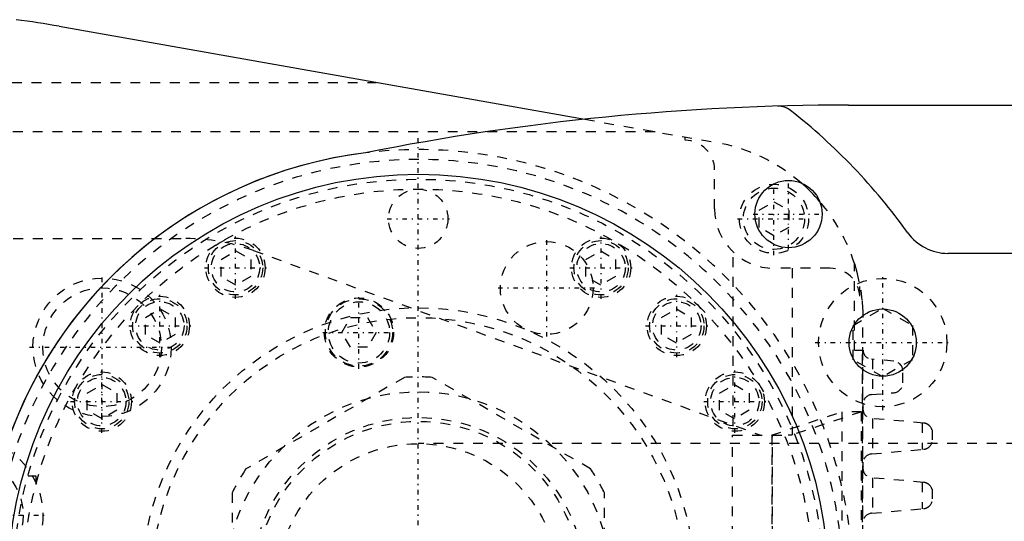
# Model space of a CAD drawing. Extents: x -344 to 171, y -70 to 70.
# Tile 4 of 6: x -210 to -111, y 6 to 57. Entities that reach past the tile are written whole.
import ezdxf

# ---------------------------------------------------------------- set-up
doc = ezdxf.new("R2010")
doc.units = 0
doc.linetypes.add('CENTER', pattern=[1.5, 0.45, -0.5, 0.05, -0.5])
doc.linetypes.add('DASHED', pattern=[2, 1, -1])
for name, color, linetype in [('AM_0', 7, 'CONTINUOUS'), ('AM_3', 7, 'DASHED'), ('AM_7', 7, 'CENTER')]:
    doc.layers.add(name, color=color, linetype=linetype)

msp = doc.modelspace()

# ---------------------------------------------------------------- linework, layer by layer
at = {"layer": 'AM_0', "color": 7, "linetype": 'CONTINUOUS'}
for p, q in [((-206.349, 56.476), (-153.144, 47.072)), ((-126.46, 48.5), (-33.107, 48.5)), ((-65.527, 33.5), (-116.393, 33.5))]:
    msp.add_line(p, q, dxfattribs=at)
for centre, radius in [((-170, 0), 41.5), ((-132.523, 37.477), 3.4), ((-122.988, 24.473), 3.4)]:
    msp.add_circle(centre, radius, dxfattribs=at)
for centre, radius, start, end in [((-223.73, -41.86), 99.86, 79.97665, 82.49568), ((-126.46, -201.5), 250, 90, 101.27562), ((-133.556, 46.398), 2, 51.85174, 91.63957), ((-170, 0), 61, 35.68534, 51.85171), ((-170, 0), 44, 96.97373, 297.59532), ((-170, 0), 44, 96.97373, 165.52249), ((-143, 27), 18, 40.8129, 49.1871), ((-116.393, 38.5), 5, 215.68533, 270)]:
    msp.add_arc(centre, radius, start, end, dxfattribs=at)
at = {"layer": 'AM_3', "color": 6, "linetype": 'DASHED'}
for p, q in [((-267.141, 50.806), (-174.273, 50.806)), ((-153.144, 47.072), (-139.867, 44.725)), ((-146.023, 45.813), (-254.215, 45.813)), ((-143, 44.94), (-143, 45.279)), ((-140, 38), (-140, 41.94)), ((-135.5, 37.866), (-134, 38.732)), ((-134, 38.732), (-132.5, 37.866)), ((-135.5, 36.134), (-135.5, 37.866)), ((-132.5, 37.866), (-132.5, 36.134)), ((-134, 35.268), (-135.5, 36.134)), ((-132.5, 36.134), (-134, 35.268)), ((-233, 35), (-193.53, 35)), ((-189.963, 32.887), (-188.463, 33.754)), ((-188.463, 33.754), (-186.963, 32.887)), ((-186.686, 33.793), (-135.329, 15.1)), ((-153.037, 32.887), (-151.537, 33.754)), ((-151.537, 33.754), (-150.037, 32.887)), ((-138.136, 16.122), (-138.136, 33.653)), ((-189.963, 31.155), (-189.963, 32.887)), ((-186.963, 32.887), (-186.963, 31.155)), ((-153.037, 31.155), (-153.037, 32.887)), ((-150.037, 32.887), (-150.037, 31.155)), ((-128.31, 32), (-134, 32)), ((-132.144, 32), (-132.144, 15.133)), ((-125.855, 23.7), (-125.855, 32.483)), ((-188.463, 30.289), (-189.963, 31.155)), ((-186.963, 31.155), (-188.463, 30.289)), ((-151.537, 30.289), (-153.037, 31.155)), ((-150.037, 31.155), (-151.537, 30.289)), ((-125.314, 29.163), (-125.314, 30.35)), ((-125.988, 26.205), (-122.988, 27.937)), ((-122.988, 27.937), (-119.988, 26.205)), ((-197.621, 27.018), (-196.121, 27.884)), ((-197.621, 25.286), (-197.621, 27.018)), ((-196.121, 27.884), (-194.621, 27.018)), ((-194.621, 27.018), (-194.621, 25.286)), ((-177.732, 25.5), (-176.866, 27)), ((-176.866, 27), (-175.134, 27)), ((-175.134, 27), (-174.268, 25.5)), ((-145.379, 27.018), (-143.879, 27.884)), ((-145.379, 25.286), (-145.379, 27.018)), ((-143.879, 27.884), (-142.379, 27.018)), ((-142.379, 27.018), (-142.379, 25.286)), ((-125, -27), (-125, 27)), ((-125.988, 22.741), (-125.988, 26.205)), ((-119.988, 26.205), (-119.988, 22.741)), ((-196.121, 24.42), (-197.621, 25.286)), ((-194.621, 25.286), (-196.121, 24.42)), ((-176.866, 24), (-177.732, 25.5)), ((-174.268, 25.5), (-175.134, 24)), ((-143.879, 24.42), (-145.379, 25.286)), ((-142.379, 25.286), (-143.879, 24.42)), ((-175.134, 24), (-176.866, 24)), ((-125.855, 23.7), (-124.979, 23.7)), ((-125.035, 23.7), (-125.035, -23.7)), ((-125.035, -23.7), (-125.035, 23.7)), ((-122.988, 21.009), (-125.988, 22.741)), ((-121.863, 22.596), (-124.113, 22.794)), ((-124.035, 22.787), (-124.035, 19.213)), ((-119.988, 22.741), (-122.988, 21.009)), ((-171.409, 20.953), (-187.441, 11.696)), ((-152.559, 11.696), (-168.591, 20.953)), ((-120.95, 20.4), (-120.95, 21.6)), ((-203.5, 19.366), (-202, 20.232)), ((-202, 20.232), (-200.5, 19.366)), ((-139.5, 19.366), (-138, 20.232)), ((-138, 20.232), (-136.5, 19.366)), ((-203.5, 17.634), (-203.5, 19.366)), ((-200.5, 19.366), (-200.5, 17.634)), ((-139.5, 17.634), (-139.5, 19.366)), ((-136.5, 19.366), (-136.5, 17.634)), ((-124.113, 19.206), (-121.863, 19.404)), ((-124.98, 17.891), (-124.98, 18.26)), ((-202, 16.768), (-203.5, 17.634)), ((-200.5, 17.634), (-202, 16.768)), ((-138, 16.768), (-139.5, 17.634)), ((-136.5, 17.634), (-138, 16.768)), ((-134.26, 15.1), (-127.139, 17.475)), ((-125.123, 17.475), (-132.144, 15.133)), ((-125.123, 17.475), (-127.139, 17.475)), ((-127.139, 17.475), (-127.139, -17.475)), ((-125.123, -17.475), (-125.123, 17.475)), ((-118.862, 16.333), (-124.114, 16.797)), ((-124.035, 16.79), (-124.035, 13.217)), ((-119, 16.345), (-119, 13.662)), ((-138.197, 15.1), (-132.559, 15.1)), ((-138.197, -15.1), (-138.197, 15.1)), ((-134.203, 15.1), (-134.203, -15.1)), ((-134.144, -15.1), (-134.144, 15.1)), ((-118, 15.649), (-118, 14.358)), ((-65.45, 14.25), (-170, 14.25)), ((-124.114, 13.21), (-118.862, 13.674)), ((-124.98, 11.891), (-124.98, 12.392)), ((-209.497, 11), (-208.7, 11)), ((-208.7, 11), (-208.7, 10.115)), ((-118.862, 10.333), (-124.114, 10.797)), ((-124.035, 10.79), (-124.035, 7.217)), ((-119, 10.345), (-119, 7.662)), ((-188.85, 9.256), (-188.85, -9.256)), ((-151.15, -9.256), (-151.15, 9.256)), ((-118, 9.649), (-118, 8.358)), ((-124.114, 7.21), (-118.862, 7.674))]:
    msp.add_line(p, q, dxfattribs=at)
for points in [[(-125.855, 32.483, 0), (-125.595, 31.591, 0), (-125.215, 29.774, 0), (-125.08, 28.7, 0), (-125.054, 28.391, 0), (-125.041, 28.211, 0), (-125.037, 28.16, 0), (-125.034, 28.108, 0), (-125.033, 28.083, 0), (-125.031, 28.057, 0), (-125.028, 28.005, 0), (-125.025, 27.954, 0), (-125.024, 27.928, 0), (-125.023, 27.902, 0), (-125.02, 27.851, 0), (-125.018, 27.799, 0), (-125.017, 27.774, 0), (-125.016, 27.748, 0), (-125.013, 27.696, 0), (-125.012, 27.645, 0), (-125.01, 27.593, 0), (-125.008, 27.542, 0), (-125.007, 27.49, 0), (-125.006, 27.464, 0), (-125.005, 27.438, 0), (-125.004, 27.387, 0), (-125.004, 27.357, 0), (-125.003, 27.348, 0), (-125.003, 27.34, 0), (-125.003, 27.335, 0), (-125.003, 27.331, 0), (-125.003, 27.322, 0), (-125.003, 27.314, 0), (-125.003, 27.305, 0), (-125.002, 27.297, 0), (-125.002, 27.288, 0), (-125.002, 27.284, 0), (-125.002, 27.279, 0), (-125.002, 27.271, 0), (-125.002, 27.262, 0), (-125.002, 27.254, 0), (-125.002, 27.245, 0), (-125.002, 27.236, 0), (-125.001, 27.232, 0), (-125.001, 27.228, 0), (-125.001, 27.219, 0), (-125.001, 27.211, 0), (-125.001, 27.202, 0), (-125.001, 27.193, 0), (-125.001, 27.185, 0), (-125.001, 27.181, 0), (-125.001, 27.176, 0), (-125.001, 27.168, 0), (-125.001, 27.159, 0), (-125.001, 27.155, 0), (-125.001, 27.15, 0), (-125.001, 27.142, 0), (-125, 27.133, 0), (-125, 27.129, 0), (-125, 27.125, 0), (-125, 27.116, 0), (-125, 27.107, 0), (-125, 27.099, 0), (-125, 27.09, 0), (-125, 27.082, 0), (-125, 27.077, 0), (-125, 27.073, 0), (-125, 27.064, 0), (-125, 27.056, 0), (-125, 27.047, 0), (-125, 27.039, 0), (-125, 27.03, 0), (-125, 27.026, 0), (-125, 27.021, 0), (-125, 27.013, 0), (-125, 27.004, 0), (-125, 27, 0)], [(-118, 15.649, 0), (-118, 15.649, 0), (-118, 15.65, 0), (-118.001, 15.651, 0), (-118.001, 15.652, 0), (-118.001, 15.653, 0), (-118.002, 15.656, 0), (-118.003, 15.658, 0), (-118.004, 15.662, 0), (-118.005, 15.665, 0), (-118.007, 15.67, 0), (-118.008, 15.672, 0), (-118.009, 15.674, 0), (-118.01, 15.679, 0), (-118.012, 15.684, 0), (-118.014, 15.689, 0), (-118.016, 15.695, 0), (-118.018, 15.701, 0), (-118.02, 15.704, 0), (-118.021, 15.707, 0), (-118.023, 15.713, 0), (-118.026, 15.719, 0), (-118.027, 15.723, 0), (-118.029, 15.726, 0), (-118.032, 15.733, 0), (-118.035, 15.74, 0), (-118.036, 15.743, 0), (-118.038, 15.747, 0), (-118.041, 15.754, 0), (-118.045, 15.761, 0), (-118.057, 15.788, 0), (-118.083, 15.836, 0), (-118.115, 15.886, 0), (-118.151, 15.938, 0), (-118.192, 15.99, 0), (-118.215, 16.015, 0), (-118.239, 16.04, 0), (-118.269, 16.069, 0), (-118.278, 16.077, 0), (-118.287, 16.085, 0), (-118.291, 16.089, 0), (-118.296, 16.093, 0), (-118.305, 16.101, 0), (-118.314, 16.109, 0), (-118.324, 16.117, 0), (-118.334, 16.124, 0), (-118.344, 16.132, 0), (-118.348, 16.136, 0), (-118.354, 16.14, 0), (-118.364, 16.147, 0), (-118.374, 16.154, 0), (-118.384, 16.162, 0), (-118.395, 16.169, 0), (-118.406, 16.176, 0), (-118.411, 16.179, 0), (-118.417, 16.183, 0), (-118.428, 16.19, 0), (-118.439, 16.196, 0), (-118.45, 16.203, 0), (-118.462, 16.21, 0), (-118.473, 16.216, 0), (-118.479, 16.219, 0), (-118.485, 16.223, 0), (-118.498, 16.229, 0), (-118.51, 16.235, 0), (-118.523, 16.241, 0), (-118.535, 16.247, 0), (-118.548, 16.253, 0), (-118.555, 16.256, 0), (-118.562, 16.258, 0), (-118.575, 16.264, 0), (-118.588, 16.269, 0), (-118.595, 16.272, 0), (-118.602, 16.275, 0), (-118.616, 16.28, 0), (-118.63, 16.284, 0), (-118.637, 16.287, 0), (-118.644, 16.289, 0), (-118.659, 16.294, 0), (-118.673, 16.298, 0), (-118.688, 16.302, 0), (-118.702, 16.306, 0), (-118.717, 16.309, 0), (-118.724, 16.311, 0), (-118.732, 16.313, 0), (-118.747, 16.316, 0), (-118.762, 16.319, 0), (-118.777, 16.322, 0), (-118.793, 16.325, 0), (-118.808, 16.327, 0), (-118.816, 16.328, 0), (-118.823, 16.329, 0), (-118.839, 16.331, 0), (-118.854, 16.332, 0), (-118.862, 16.333, 0)], [(-132.144, 15.133, 0), (-132.147, 15.133, 0), (-132.155, 15.131, 0), (-132.164, 15.129, 0), (-132.17, 15.128, 0), (-132.176, 15.127, 0), (-132.189, 15.125, 0), (-132.205, 15.123, 0), (-132.222, 15.121, 0), (-132.241, 15.119, 0), (-132.263, 15.117, 0), (-132.274, 15.117, 0), (-132.286, 15.116, 0), (-132.311, 15.114, 0), (-132.338, 15.112, 0), (-132.367, 15.11, 0), (-132.397, 15.108, 0), (-132.43, 15.106, 0), (-132.447, 15.105, 0), (-132.464, 15.105, 0), (-132.501, 15.103, 0), (-132.539, 15.101, 0), (-132.559, 15.1, 0)], [(-118.862, 13.674, 0), (-118.854, 13.675, 0), (-118.839, 13.676, 0), (-118.823, 13.678, 0), (-118.816, 13.679, 0), (-118.808, 13.68, 0), (-118.793, 13.682, 0), (-118.777, 13.685, 0), (-118.762, 13.688, 0), (-118.747, 13.691, 0), (-118.732, 13.694, 0), (-118.724, 13.696, 0), (-118.717, 13.698, 0), (-118.702, 13.701, 0), (-118.688, 13.705, 0), (-118.673, 13.709, 0), (-118.659, 13.713, 0), (-118.644, 13.718, 0), (-118.637, 13.72, 0), (-118.63, 13.723, 0), (-118.616, 13.727, 0), (-118.602, 13.732, 0), (-118.595, 13.735, 0), (-118.588, 13.738, 0), (-118.575, 13.743, 0), (-118.562, 13.749, 0), (-118.555, 13.751, 0), (-118.548, 13.754, 0), (-118.535, 13.76, 0), (-118.523, 13.766, 0), (-118.51, 13.772, 0), (-118.498, 13.778, 0), (-118.485, 13.784, 0), (-118.479, 13.788, 0), (-118.473, 13.791, 0), (-118.462, 13.797, 0), (-118.45, 13.804, 0), (-118.439, 13.811, 0), (-118.428, 13.817, 0), (-118.417, 13.824, 0), (-118.411, 13.828, 0), (-118.406, 13.831, 0), (-118.395, 13.838, 0), (-118.384, 13.845, 0), (-118.374, 13.853, 0), (-118.364, 13.86, 0), (-118.354, 13.867, 0), (-118.348, 13.871, 0), (-118.344, 13.875, 0), (-118.334, 13.883, 0), (-118.324, 13.89, 0), (-118.314, 13.898, 0), (-118.305, 13.906, 0), (-118.296, 13.914, 0), (-118.291, 13.918, 0), (-118.287, 13.922, 0), (-118.278, 13.93, 0), (-118.269, 13.938, 0), (-118.239, 13.967, 0), (-118.215, 13.992, 0), (-118.192, 14.017, 0), (-118.151, 14.069, 0), (-118.115, 14.121, 0), (-118.083, 14.171, 0), (-118.057, 14.219, 0), (-118.045, 14.246, 0), (-118.041, 14.253, 0), (-118.038, 14.26, 0), (-118.036, 14.264, 0), (-118.035, 14.267, 0), (-118.032, 14.274, 0), (-118.029, 14.281, 0), (-118.027, 14.284, 0), (-118.026, 14.288, 0), (-118.023, 14.294, 0), (-118.021, 14.3, 0), (-118.02, 14.303, 0), (-118.018, 14.306, 0), (-118.016, 14.312, 0), (-118.014, 14.318, 0), (-118.012, 14.323, 0), (-118.01, 14.328, 0), (-118.009, 14.333, 0), (-118.008, 14.335, 0), (-118.007, 14.337, 0), (-118.005, 14.342, 0), (-118.004, 14.345, 0), (-118.003, 14.349, 0), (-118.002, 14.351, 0), (-118.001, 14.354, 0), (-118.001, 14.355, 0), (-118.001, 14.356, 0), (-118, 14.357, 0), (-118, 14.358, 0), (-118, 14.358, 0)], [(-118, 9.649, 0), (-118, 9.649, 0), (-118, 9.65, 0), (-118.001, 9.651, 0), (-118.001, 9.652, 0), (-118.001, 9.653, 0), (-118.002, 9.656, 0), (-118.003, 9.658, 0), (-118.004, 9.662, 0), (-118.005, 9.665, 0), (-118.007, 9.67, 0), (-118.008, 9.672, 0), (-118.009, 9.674, 0), (-118.01, 9.679, 0), (-118.012, 9.684, 0), (-118.014, 9.689, 0), (-118.016, 9.695, 0), (-118.018, 9.701, 0), (-118.02, 9.704, 0), (-118.021, 9.707, 0), (-118.023, 9.713, 0), (-118.026, 9.719, 0), (-118.027, 9.723, 0), (-118.029, 9.726, 0), (-118.032, 9.733, 0), (-118.035, 9.74, 0), (-118.036, 9.743, 0), (-118.038, 9.747, 0), (-118.041, 9.754, 0), (-118.045, 9.761, 0), (-118.057, 9.788, 0), (-118.083, 9.836, 0), (-118.115, 9.886, 0), (-118.151, 9.938, 0), (-118.192, 9.99, 0), (-118.215, 10.015, 0), (-118.239, 10.04, 0), (-118.269, 10.069, 0), (-118.278, 10.077, 0), (-118.287, 10.085, 0), (-118.291, 10.089, 0), (-118.296, 10.093, 0), (-118.305, 10.101, 0), (-118.314, 10.109, 0), (-118.324, 10.117, 0), (-118.334, 10.124, 0), (-118.344, 10.132, 0), (-118.348, 10.136, 0), (-118.354, 10.14, 0), (-118.364, 10.147, 0), (-118.374, 10.154, 0), (-118.384, 10.162, 0), (-118.395, 10.169, 0), (-118.406, 10.176, 0), (-118.411, 10.179, 0), (-118.417, 10.183, 0), (-118.428, 10.19, 0), (-118.439, 10.196, 0), (-118.45, 10.203, 0), (-118.462, 10.21, 0), (-118.473, 10.216, 0), (-118.479, 10.219, 0), (-118.485, 10.223, 0), (-118.498, 10.229, 0), (-118.51, 10.235, 0), (-118.523, 10.241, 0), (-118.535, 10.247, 0), (-118.548, 10.253, 0), (-118.555, 10.256, 0), (-118.562, 10.258, 0), (-118.575, 10.264, 0), (-118.588, 10.269, 0), (-118.595, 10.272, 0), (-118.602, 10.275, 0), (-118.616, 10.28, 0), (-118.63, 10.284, 0), (-118.637, 10.287, 0), (-118.644, 10.289, 0), (-118.659, 10.294, 0), (-118.673, 10.298, 0), (-118.688, 10.302, 0), (-118.702, 10.306, 0), (-118.717, 10.309, 0), (-118.724, 10.311, 0), (-118.732, 10.313, 0), (-118.747, 10.316, 0), (-118.762, 10.319, 0), (-118.777, 10.322, 0), (-118.793, 10.325, 0), (-118.808, 10.327, 0), (-118.816, 10.328, 0), (-118.823, 10.329, 0), (-118.839, 10.331, 0), (-118.854, 10.332, 0), (-118.862, 10.333, 0)], [(-118.862, 7.674, 0), (-118.854, 7.675, 0), (-118.839, 7.676, 0), (-118.823, 7.678, 0), (-118.816, 7.679, 0), (-118.808, 7.68, 0), (-118.793, 7.682, 0), (-118.777, 7.685, 0), (-118.762, 7.688, 0), (-118.747, 7.691, 0), (-118.732, 7.694, 0), (-118.724, 7.696, 0), (-118.717, 7.698, 0), (-118.702, 7.701, 0), (-118.688, 7.705, 0), (-118.673, 7.709, 0), (-118.659, 7.713, 0), (-118.644, 7.718, 0), (-118.637, 7.72, 0), (-118.63, 7.723, 0), (-118.616, 7.727, 0), (-118.602, 7.732, 0), (-118.595, 7.735, 0), (-118.588, 7.738, 0), (-118.575, 7.743, 0), (-118.562, 7.749, 0), (-118.555, 7.751, 0), (-118.548, 7.754, 0), (-118.535, 7.76, 0), (-118.523, 7.766, 0), (-118.51, 7.772, 0), (-118.498, 7.778, 0), (-118.485, 7.784, 0), (-118.479, 7.788, 0), (-118.473, 7.791, 0), (-118.462, 7.797, 0), (-118.45, 7.804, 0), (-118.439, 7.811, 0), (-118.428, 7.817, 0), (-118.417, 7.824, 0), (-118.411, 7.828, 0), (-118.406, 7.831, 0), (-118.395, 7.838, 0), (-118.384, 7.845, 0), (-118.374, 7.853, 0), (-118.364, 7.86, 0), (-118.354, 7.867, 0), (-118.348, 7.871, 0), (-118.344, 7.875, 0), (-118.334, 7.883, 0), (-118.324, 7.89, 0), (-118.314, 7.898, 0), (-118.305, 7.906, 0), (-118.296, 7.914, 0), (-118.291, 7.918, 0), (-118.287, 7.922, 0), (-118.278, 7.93, 0), (-118.269, 7.938, 0), (-118.239, 7.967, 0), (-118.215, 7.992, 0), (-118.192, 8.017, 0), (-118.151, 8.069, 0), (-118.115, 8.121, 0), (-118.083, 8.171, 0), (-118.057, 8.219, 0), (-118.045, 8.246, 0), (-118.041, 8.253, 0), (-118.038, 8.26, 0), (-118.036, 8.264, 0), (-118.035, 8.267, 0), (-118.032, 8.274, 0), (-118.029, 8.281, 0), (-118.027, 8.284, 0), (-118.026, 8.288, 0), (-118.023, 8.294, 0), (-118.021, 8.3, 0), (-118.02, 8.303, 0), (-118.018, 8.306, 0), (-118.016, 8.312, 0), (-118.014, 8.318, 0), (-118.012, 8.323, 0), (-118.01, 8.328, 0), (-118.009, 8.333, 0), (-118.008, 8.335, 0), (-118.007, 8.337, 0), (-118.005, 8.342, 0), (-118.004, 8.345, 0), (-118.003, 8.349, 0), (-118.002, 8.351, 0), (-118.001, 8.354, 0), (-118.001, 8.355, 0), (-118.001, 8.356, 0), (-118, 8.357, 0), (-118, 8.358, 0), (-118, 8.358, 0)]]:
    msp.add_polyline3d(points, dxfattribs=at)
for centre, radius in [((-170, 0), 41), ((-170, 0), 40), ((-170, 0), 40), ((-170, 37), 3), ((-134, 37), 3.5), ((-134, 37), 3.1), ((-188.5, 32.043), 3), ((-151.5, 32.043), 3), ((-188.5, 32.043), 2.75), ((-188.5, 32.043), 2.45), ((-157, 30), 4.689), ((-151.5, 32.043), 2.75), ((-151.5, 32.043), 2.45), ((-202, 24), 7), ((-122.988, 24.473), 6.5), ((-202, 24), 6), ((-196.163, 26.163), 3), ((-196.163, 26.163), 2.75), ((-176, 25.5), 3.5), ((-143.837, 26.163), 3), ((-143.837, 26.163), 2.75), ((-196.163, 26.163), 2.45), ((-170, 0), 28), ((-176, 25.5), 3.4), ((-176, 25.5), 3.1), ((-143.837, 26.163), 2.45), ((-170, 0), 27), ((-202.043, 18.5), 3), ((-202.043, 18.5), 2.75), ((-202.043, 18.5), 2.45), ((-137.957, 18.5), 3), ((-137.957, 18.5), 2.75), ((-137.957, 18.5), 2.45), ((-170, 0), 19.5), ((-170, 0), 16.899), ((-170, 0), 16.5), ((-216, 7), 8), ((-170, 0), 14.25), ((-216, 7), 6)]:
    msp.add_circle(centre, radius, dxfattribs=at)
for centre, radius, start, end in [((-143, 41.94), 3, 0, 90), ((-170, 0), 44, 297.59532, 96.97373), ((-143, 27), 18, 49.1871, 79.97665), ((-170, 0), 43, 1.9991, 358.0009), ((-134, 38), 6, 180, 270), ((-143, 27), 18, 17.73352, 40.8129), ((-193.53, 15), 20, 69.98903, 90), ((-128.31, 29), 3, 3.11996, 90), ((-124.03, 23.74), 0.95, 182.41317, 264.98547), ((-121.95, 21.6), 1, 0, 84.98547), ((-170, 0), 21, 86.15315, 93.84685), ((-121.95, 20.4), 1, 275.01453, 0), ((-124.03, 18.26), 0.95, 95.01453, 180), ((-124.03, 17.753), 0.96, 171.72287, 264.95593), ((-124.03, 12.254), 0.96, 95.04407, 171.72287), ((-170, 0), 21, 146.15315, 153.84685), ((-170, 0), 21, 26.15315, 33.84685), ((-124.03, 11.753), 0.96, 171.72287, 264.95593), ((-124.03, 6.254), 0.96, 95.04407, 171.72287)]:
    msp.add_arc(centre, radius, start, end, dxfattribs=at)
at = {"layer": 'AM_7', "color": 4, "linetype": 'CENTER'}
for p, q in [((-170, -45.15), (-170, 45.15)), ((-170, -43.575), (-170, 43.575)), ((-132.523, 33.907), (-132.523, 41.047)), ((-134, 33.325), (-134, 40.675)), ((-173.15, 37), (-166.85, 37)), ((-137.675, 37), (-130.325, 37)), ((-136.093, 37.477), (-128.953, 37.477)), ((-188.5, 28.893), (-188.5, 35.193)), ((-157, 25.077), (-157, 34.923)), ((-151.5, 28.893), (-151.5, 35.193)), ((-191.65, 32.043), (-185.35, 32.043)), ((-154.65, 32.043), (-148.35, 32.043)), ((-202, 16.65), (-202, 31.35)), ((-122.988, 17.648), (-122.988, 31.298)), ((-161.923, 30), (-152.077, 30)), ((-196.163, 23.013), (-196.163, 29.313)), ((-176, 21.825), (-176, 29.175)), ((-143.837, 23.013), (-143.837, 29.313)), ((-199.313, 26.163), (-193.013, 26.163)), ((-146.987, 26.163), (-140.687, 26.163)), ((-179.675, 25.5), (-172.325, 25.5)), ((-209.35, 24), (-194.65, 24)), ((-129.813, 24.473), (-116.163, 24.473)), ((-202.043, 15.35), (-202.043, 21.65)), ((-137.957, 15.35), (-137.957, 21.65)), ((-205.193, 18.5), (-198.893, 18.5)), ((-141.107, 18.5), (-134.807, 18.5)), ((-224.4, 7), (-207.6, 7))]:
    msp.add_line(p, q, dxfattribs=at)

doc.saveas('drawing.dxf')
